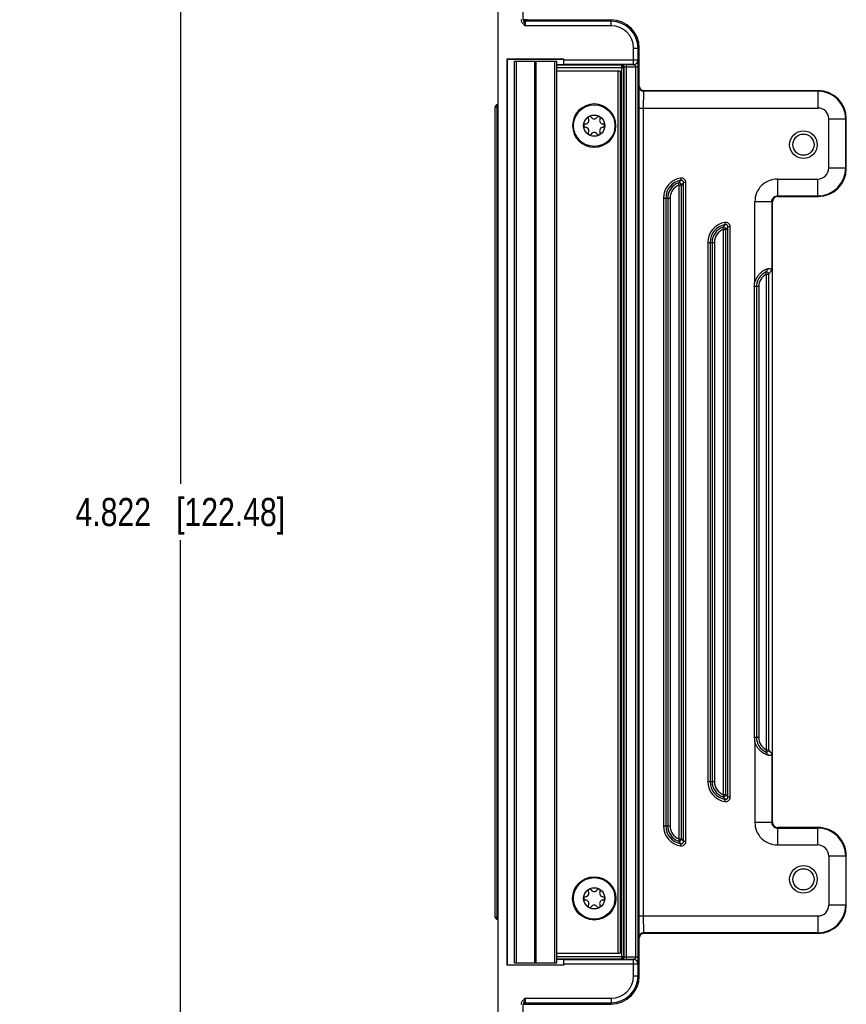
# Model space of a CAD drawing. Header units: inches. Extents: x 0.2 to 16.8, y 0.2 to 10.8.
# Tile 11 of 12: x 8.5 to 12.2, y 4.1 to 8.5. Entities that reach past the tile are written whole.
import ezdxf

# ---------------------------------------------------------------- set-up
doc = ezdxf.new("R2010")
doc.units = ezdxf.units.IN
doc.header["$LTSCALE"] = 0.935
doc.header["$MEASUREMENT"] = 0
doc.layers.get('0').update_dxf_attribs({"linetype": 'CONTINUOUS'})
doc.layers.add('DIMENSIONS', color=7, linetype='CONTINUOUS')
doc.styles.get("Standard").update_dxf_attribs({"font": 'txt', "width": 0.8})
doc.dimstyles.new('DIMSTYLE_1', dxfattribs={"dimtxt": 0.125, "dimasz": 0.18, "dimexe": 0.18, "dimexo": 0.0625, "dimgap": 0.09, "dimtad": 0, "dimtih": 1, "dimtoh": 1, "dimdec": 3, "dimzin": 4, "dimdsep": 46, "dimtxsty": 'STANDARD', "dimblk": '_FILLED', "dimblk1": '_FILLED', "dimblk2": '_FILLED', "dimcen": 0.09, "dimadec": 0, "dimazin": 0, "dimtp": 0.01, "dimtm": 0.01, "dimtfac": 1, "dimtdec": 3, "dimtofl": 0, "dimtmove": 0, "dimatfit": 3, "dimldrblk": '_FILLED', "dimfxl": 1, "dimtolj": 1, "dimtzin": 4, "dimarcsym": 0})

# ---------------------------------------------------------------- blocks, each defined once
blk = doc.blocks.new('_FILLED')
at = {"color": 0, "linetype": 'BYBLOCK'}
blk.add_solid([(0, 0), (-1, 0.174), (-1, -0.174)], dxfattribs=at)
blk = doc.blocks.new('*D2')
at = {"layer": 'DIMENSIONS', "color": 2, "linetype": 'CONTINUOUS'}
for p, q in [((10.048, 8.6943), (9.1045, 8.6943)), ((9.2295, 8.6943), (9.2295, 6.4083)), ((9.2295, 3.8723), (9.2295, 6.1583)), ((10.0356, 3.8723), (9.1045, 3.8723))]:
    blk.add_line(p, q, dxfattribs=at)
at = {"layer": 'DIMENSIONS', "color": 2, "linetype": 'CONTINUOUS', "xscale": 0.18, "yscale": 0.18, "zscale": 0.18}
for p, rotation in [((9.2295, 8.6943), 90), ((9.2295, 3.8723), 270)]:
    blk.add_blockref('_FILLED', p, dxfattribs=dict(at, rotation=rotation))
at = {"layer": 'DIMENSIONS', "color": 2, "linetype": 'CONTINUOUS', "insert": (9.2295, 6.3458), "char_height": 0.125, "width": 1.425, "attachment_point": 2, "line_spacing_factor": 0.9}
blk.add_mtext('4.822{\\Ftxt.shx;\\W1.000000;\\H0.125000; }[122.48]', dxfattribs=at)

msp = doc.modelspace()

# ---------------------------------------------------------------- linework, layer by layer
at = {"color": 7, "linetype": 'CONTINUOUS'}
for p, q in [((10.6393, 3.7521), (10.6393, 8.8146)), ((10.7503, 8.4668), (10.7503, 8.8165)), ((10.7665, 8.4668), (10.7504, 8.4668)), ((10.7677, 8.4668), (10.7665, 8.4668)), ((10.7677, 8.4668), (11.1403, 8.4668)), ((11.2653, 8.1733), (11.2653, 8.3418)), ((10.6797, 4.2728), (10.6797, 8.2939)), ((10.6797, 8.2939), (10.6803, 8.2933)), ((10.6797, 8.2939), (10.9309, 8.2939)), ((10.6803, 4.2733), (10.6803, 8.2933)), ((10.6803, 8.2933), (10.9303, 8.2933)), ((10.7113, 4.2833), (10.7113, 8.2833)), ((10.7113, 8.2833), (10.8993, 8.2833)), ((10.8993, 4.2833), (10.8993, 8.2833)), ((10.8993, 8.2688), (10.9303, 8.2688)), ((10.9303, 8.2933), (10.9309, 8.2939)), ((10.9303, 8.2688), (10.9303, 8.2933)), ((10.9303, 8.2688), (10.9306, 8.2691)), ((10.9309, 8.2891), (10.9309, 8.2939)), ((10.8993, 8.2408), (11.1803, 8.2408)), ((11.1803, 8.2408), (11.1803, 4.3258)), ((11.2853, 8.1533), (12.0583, 8.1533)), ((10.6352, 8.0808), (10.6352, 8.0908)), ((10.6352, 8.0908), (10.6393, 8.0908)), ((10.6253, 4.4859), (10.6253, 8.0808)), ((10.6253, 8.0808), (10.6352, 8.0808)), ((12.1833, 7.8083), (12.1833, 8.0283)), ((11.8553, 4.9083), (11.8553, 7.6584)), ((11.8803, 7.6833), (12.0583, 7.6833)), ((11.7753, 7.2833), (11.7753, 5.2833)), ((12.0583, 4.8833), (11.8803, 4.8833)), ((12.1833, 4.5383), (12.1833, 4.7584)), ((10.6253, 4.4858), (10.6352, 4.4858)), ((10.6352, 4.4759), (10.6352, 4.4858)), ((10.6393, 4.4758), (10.6352, 4.4759)), ((12.0583, 4.4133), (11.2853, 4.4133)), ((11.2653, 4.2248), (11.2653, 4.3934)), ((10.8993, 4.3258), (11.1803, 4.3258)), ((10.7113, 4.2833), (10.8993, 4.2833)), ((10.9303, 4.2979), (10.8993, 4.2979)), ((10.9303, 4.2979), (10.9306, 4.2976)), ((10.9303, 4.2733), (10.9303, 4.2979)), ((10.6797, 4.2728), (10.6803, 4.2733)), ((10.9309, 4.2728), (10.6797, 4.2728)), ((10.6803, 4.2733), (10.9303, 4.2733)), ((10.9303, 4.2733), (10.9309, 4.2728)), ((10.9309, 4.2728), (10.9309, 4.2776)), ((10.7503, 3.7502), (10.7503, 4.0998)), ((10.7505, 4.0998), (10.7665, 4.0998)), ((10.7665, 4.0998), (10.7677, 4.0998)), ((10.7677, 4.0998), (11.1403, 4.0998))]:
    msp.add_line(p, q, dxfattribs=at)
at = {"color": 9, "linetype": 'CONTINUOUS'}
for p, q in [((10.7506, 8.4668), (10.751, 8.4649)), ((10.751, 8.4649), (10.7517, 8.4628)), ((11.1403, 8.441), (10.7601, 8.441)), ((10.7606, 8.461), (10.7665, 8.4668)), ((11.1403, 8.461), (10.7606, 8.461)), ((11.1403, 8.441), (11.1403, 8.4668)), ((11.2395, 8.2691), (11.2395, 8.3418)), ((11.2395, 8.3418), (11.2595, 8.3418)), ((11.2595, 8.2891), (11.2595, 8.3418)), ((11.2617, 8.3418), (11.2653, 8.3418)), ((10.7203, 4.2833), (10.7203, 8.2833)), ((10.8022, 4.2833), (10.8022, 8.2833)), ((10.8084, 4.2833), (10.8084, 8.2833)), ((10.8904, 4.2833), (10.8904, 8.2833)), ((11.1855, 8.2655), (10.8993, 8.2655)), ((11.2395, 8.2691), (10.9306, 8.2691)), ((11.2595, 8.2891), (10.9309, 8.2891)), ((11.1884, 8.2685), (11.1855, 8.2655)), ((11.1855, 8.2655), (11.1855, 4.3012)), ((11.1984, 8.2585), (11.1955, 8.2555)), ((11.1984, 4.3082), (11.1984, 8.2585)), ((11.2084, 4.2979), (11.2084, 8.2688)), ((11.2084, 8.2688), (11.2397, 8.2688)), ((11.2084, 8.2588), (11.2501, 8.2588)), ((11.2397, 8.2688), (11.2395, 8.2691)), ((11.2501, 4.3079), (11.2501, 8.2588)), ((11.2501, 8.2588), (11.2601, 8.2588)), ((11.2601, 4.3079), (11.2601, 8.2588)), ((10.8993, 8.2555), (11.1955, 8.2555)), ((11.1703, 8.2408), (11.1703, 4.3258)), ((11.1955, 8.2555), (11.1955, 4.3112)), ((11.2653, 8.1734), (11.2644, 8.1708)), ((11.2853, 8.1533), (11.2844, 8.1508)), ((12.0583, 8.1508), (11.2844, 8.1508)), ((12.0583, 8.0759), (12.0583, 8.1533)), ((10.6352, 4.4858), (10.6352, 8.0808)), ((10.6352, 8.0808), (10.6393, 8.0808)), ((11.2629, 8.0759), (11.2629, 4.4908)), ((11.2629, 8.0759), (12.0583, 8.0759)), ((11.2829, 8.0759), (11.2829, 4.4908)), ((12.1058, 7.8107), (12.1058, 8.0283)), ((12.1058, 8.0283), (12.1833, 8.0283)), ((12.1807, 7.8107), (12.1807, 8.0283)), ((12.1058, 7.8107), (12.1807, 7.8107)), ((12.1807, 7.8107), (12.1833, 7.8082)), ((11.4426, 7.7341), (11.4394, 7.7436)), ((11.4426, 4.8326), (11.4426, 7.7341)), ((11.4426, 7.7341), (11.4526, 7.7341)), ((11.4485, 7.7651), (11.45, 7.7553)), ((11.4526, 4.8326), (11.4526, 7.7341)), ((11.4615, 4.8213), (11.4615, 7.7454)), ((11.4715, 7.7454), (11.4615, 7.7454)), ((11.4715, 4.8213), (11.4715, 7.7454)), ((11.8777, 7.7608), (11.8777, 7.6859)), ((11.8777, 7.7608), (12.0559, 7.7608)), ((12.0559, 7.7608), (12.0559, 7.6859)), ((11.3725, 7.6767), (11.3725, 4.89)), ((11.3725, 7.6767), (11.4014, 7.6767)), ((11.3825, 7.6767), (11.3825, 4.89)), ((11.3914, 7.6767), (11.3914, 4.89)), ((11.4014, 7.6767), (11.4014, 4.89)), ((11.7778, 7.3033), (11.7778, 7.6609)), ((11.7778, 7.6609), (11.8527, 7.6609)), ((11.8527, 7.6609), (11.8527, 7.356)), ((11.8527, 7.6609), (11.8553, 7.6584)), ((11.8777, 7.6859), (12.0559, 7.6859)), ((11.8777, 7.6859), (11.8803, 7.6833)), ((12.0559, 7.6859), (12.0585, 7.6833)), ((11.6451, 7.5685), (11.6466, 7.5586)), ((11.6392, 7.5374), (11.636, 7.5469)), ((11.6392, 5.0293), (11.6392, 7.5374)), ((11.6392, 7.5374), (11.6492, 7.5374)), ((11.6492, 5.0293), (11.6492, 7.5374)), ((11.6581, 5.018), (11.6581, 7.5487)), ((11.6681, 7.5487), (11.6581, 7.5487)), ((11.6681, 5.018), (11.6681, 7.5487)), ((11.5691, 7.48), (11.5691, 5.0867)), ((11.5691, 7.48), (11.598, 7.48)), ((11.5791, 7.48), (11.5791, 5.0867)), ((11.588, 7.48), (11.588, 5.0867)), ((11.598, 7.48), (11.598, 5.0867)), ((11.8296, 7.3382), (11.8254, 7.3473)), ((11.8296, 5.2285), (11.8296, 7.3382)), ((11.8296, 7.3382), (11.8396, 7.3382)), ((11.8396, 5.2285), (11.8396, 7.3382)), ((11.7947, 7.2833), (11.7753, 7.2833)), ((11.7847, 7.2833), (11.7847, 5.2833)), ((11.7947, 7.2833), (11.7947, 5.2833)), ((11.7947, 5.2833), (11.7753, 5.2833)), ((11.7778, 5.2634), (11.7778, 4.9058)), ((11.8296, 5.2285), (11.8254, 5.2194)), ((11.8296, 5.2285), (11.8396, 5.2285)), ((11.8527, 5.2107), (11.8527, 4.9058)), ((11.5691, 5.0867), (11.598, 5.0867)), ((11.6392, 5.0293), (11.636, 5.0198)), ((11.6392, 5.0293), (11.6492, 5.0293)), ((11.6451, 4.9982), (11.6466, 5.0081)), ((11.6681, 5.018), (11.6581, 5.018)), ((11.8527, 4.9058), (11.7778, 4.9058)), ((11.8553, 4.9083), (11.8527, 4.9058)), ((11.3725, 4.89), (11.4014, 4.89)), ((11.8803, 4.8833), (11.8777, 4.8808)), ((11.8777, 4.8808), (12.0559, 4.8808)), ((11.8777, 4.8808), (11.8777, 4.8059)), ((12.0585, 4.8833), (12.0559, 4.8808)), ((12.0559, 4.8808), (12.0559, 4.8059)), ((11.4426, 4.8326), (11.4394, 4.8231)), ((11.4426, 4.8326), (11.4526, 4.8326)), ((11.4485, 4.8015), (11.45, 4.8114)), ((11.4715, 4.8213), (11.4615, 4.8213)), ((11.8777, 4.8059), (12.0559, 4.8059)), ((12.1807, 4.756), (12.1058, 4.756)), ((12.1058, 4.756), (12.1058, 4.5383)), ((12.1833, 4.7585), (12.1807, 4.756)), ((12.1807, 4.756), (12.1807, 4.5383)), ((12.1833, 4.5383), (12.1058, 4.5383)), ((10.6352, 4.4858), (10.6393, 4.4858)), ((11.2629, 4.4908), (12.0583, 4.4908)), ((12.0583, 4.4133), (12.0583, 4.4908)), ((12.0583, 4.4159), (11.2844, 4.4159)), ((11.2844, 4.4159), (11.2853, 4.4133)), ((11.2644, 4.3959), (11.2653, 4.3933)), ((10.8993, 4.3112), (11.1955, 4.3112)), ((10.8993, 4.3012), (11.1855, 4.3012)), ((10.9306, 4.2976), (11.2395, 4.2976)), ((11.1855, 4.3012), (11.1884, 4.2982)), ((11.1955, 4.3112), (11.1984, 4.3082)), ((11.2501, 4.3079), (11.2084, 4.3079)), ((11.2397, 4.2979), (11.2084, 4.2979)), ((11.2395, 4.2248), (11.2395, 4.2976)), ((11.2601, 4.3079), (11.2501, 4.3079)), ((10.9309, 4.2776), (11.2595, 4.2776)), ((11.2595, 4.2248), (11.2595, 4.2776)), ((11.2395, 4.2248), (11.2595, 4.2248)), ((11.2617, 4.2248), (11.2653, 4.2248)), ((10.7601, 4.1257), (11.1403, 4.1257)), ((11.1403, 4.1257), (11.1403, 4.0998)), ((10.7606, 4.1057), (11.1403, 4.1057)), ((10.7665, 4.0998), (10.7606, 4.1057))]:
    msp.add_line(p, q, dxfattribs=at)
for centre in [(11.0653, 7.9978), (11.0653, 4.5688)]:
    msp.add_circle(centre, 0.0921, dxfattribs=at)
at = {"color": 7, "linetype": 'CONTINUOUS'}
for centre, radius in [((11.0653, 7.9978), 0.047), ((11.9933, 7.9133), 0.0612), ((11.9933, 7.9133), 0.047), ((11.9933, 4.6533), 0.0612), ((11.9933, 4.6533), 0.047), ((11.0653, 4.5688), 0.0961), ((11.0653, 4.5688), 0.047)]:
    msp.add_circle(centre, radius, dxfattribs=at)
at = {"color": 9, "linetype": 'CONTINUOUS'}
for centre, radius, start, end in [((10.7607, 8.471), 0.01, 204.7251, 269.9791), ((11.1403, 8.3418), 0.1192, 0, 90), ((11.1403, 8.3418), 0.0992, 0, 90), ((11.1855, 8.2555), 0.01, 0.0214, 89.9763), ((11.1884, 8.2585), 0.01, 0.0211, 89.9789), ((11.2395, 8.2891), 0.02, 270.021, 359.979), ((11.2397, 8.2888), 0.02, 270.0214, 359.9791), ((11.2844, 8.1708), 0.02, 180.1018, 269.9761), ((12.0583, 8.0283), 0.1224, 0, 90), ((12.0583, 8.0283), 0.0475, 0, 90), ((12.0557, 7.811), 0.125, 270.1002, 359.8998), ((12.0559, 7.8107), 0.0499, 269.9696, 0.0304), ((11.462, 7.6767), 0.0895, 98.6731, 180), ((11.462, 7.6767), 0.0795, 98.6731, 180), ((11.462, 7.6767), 0.0706, 108.6639, 180), ((11.462, 7.6767), 0.0606, 108.6639, 180), ((11.4425, 7.734), 0.01, 0.2941, 108.3698), ((11.4515, 7.7454), 0.02, 359.9528, 98.7204), ((11.8777, 7.661), 0.0998, 89.9675, 180.0322), ((11.6586, 7.48), 0.0895, 98.6731, 180), ((11.6482, 7.5488), 0.02, 359.9528, 98.7204), ((11.6586, 7.48), 0.0795, 98.6731, 180), ((11.6586, 7.48), 0.0706, 108.6639, 180), ((11.6586, 7.48), 0.0606, 108.6639, 180), ((11.6392, 7.5374), 0.01, 0.2941, 108.3698), ((11.8553, 7.2833), 0.0706, 115.0738, 180), ((11.8553, 7.2833), 0.0606, 115.0738, 180), ((11.8553, 5.2833), 0.0706, 180, 244.9262), ((11.8553, 5.2833), 0.0606, 180, 244.9262), ((11.6586, 5.0867), 0.0895, 180, 261.3269), ((11.6586, 5.0867), 0.0795, 180, 261.3269), ((11.6586, 5.0867), 0.0706, 180, 251.3361), ((11.6586, 5.0867), 0.0606, 180, 251.3361), ((11.6392, 5.0293), 0.01, 251.6302, 359.7059), ((11.6482, 5.0179), 0.02, 261.2806, 0.0463), ((11.8777, 4.9057), 0.0998, 179.9693, 270.0312), ((11.462, 4.89), 0.0895, 180, 261.3269), ((11.462, 4.89), 0.0795, 180, 261.3269), ((11.462, 4.89), 0.0706, 180, 251.3361), ((11.462, 4.89), 0.0606, 180, 251.3361), ((12.0557, 4.7557), 0.125, 0.1002, 89.8998), ((11.4425, 4.8326), 0.01, 251.6302, 359.7059), ((11.4515, 4.8213), 0.02, 261.2806, 0.0463), ((12.0559, 4.756), 0.0499, 359.9696, 90.0304), ((12.0583, 4.5383), 0.1224, 270, 360), ((12.0583, 4.5383), 0.0475, 270, 360), ((11.2844, 4.3959), 0.02, 90.0239, 179.8982), ((11.1884, 4.3082), 0.01, 270.0211, 359.9789), ((11.2397, 4.2779), 0.02, 0.0209, 89.9786), ((11.1403, 4.2248), 0.1192, 270, 360), ((11.1403, 4.2248), 0.0992, 270, 360), ((10.7607, 4.0957), 0.01, 90.0209, 155.2749)]:
    msp.add_arc(centre, radius, start, end, dxfattribs=at)
at = {"color": 7, "linetype": 'CONTINUOUS'}
for centre, radius, start, end in [((11.1403, 8.3418), 0.125, 0, 90), ((11.1359, 8.3408), 0.1238, 0.485, 13.8068), ((11.1438, 8.3427), 0.1179, 13.5628, 16.2266), ((11.1441, 8.3428), 0.1176, 8.7205, 13.5632), ((11.1445, 8.3428), 0.1172, 4.0301, 8.7219), ((11.145, 8.3429), 0.1167, 1.7417, 4.0294), ((11.1455, 8.3429), 0.1162, 359.4944, 1.7418), ((11.2853, 8.1733), 0.02, 180.0107, 270.0122), ((12.0583, 8.0283), 0.125, 0, 90), ((10.6353, 8.0808), 0.01, 90.5, 180), ((11.0653, 7.9978), 0.0961, 90, 89.6647), ((11.0267, 7.9978), 0.00748, 90.7228, 269.2772), ((11.0264, 8.0203), 0.015, 270.7228, 29.2772), ((11.046, 8.0313), 0.00748, 30.7228, 209.2772), ((11.0653, 8.0427), 0.015, 210.7228, 329.2772), ((11.0846, 8.0313), 0.00748, 330.7228, 149.2772), ((11.1042, 8.0203), 0.015, 150.7228, 269.2772), ((11.1039, 7.9978), 0.00748, 270.7228, 89.2772), ((11.0264, 7.9754), 0.015, 330.7228, 89.2772), ((11.046, 7.9644), 0.00748, 150.7228, 329.2772), ((11.0653, 7.953), 0.015, 30.7228, 149.2772), ((11.0846, 7.9644), 0.00748, 210.7228, 29.2772), ((11.1042, 7.9754), 0.015, 90.7228, 209.2772), ((12.0584, 7.8083), 0.1249, 270.0421, 359.9579), ((11.8803, 7.6584), 0.025, 90.0421, 179.9579), ((11.8553, 5.2833), 0.08, 180, 194.4729), ((11.8803, 4.9083), 0.025, 179.9722, 270.0278), ((12.0584, 4.7584), 0.1249, 359.9723, 90.0277), ((11.0264, 4.5913), 0.015, 270.7228, 29.2772), ((11.046, 4.6023), 0.00748, 30.7228, 209.2772), ((11.0653, 4.6137), 0.015, 210.7228, 329.2772), ((11.0846, 4.6023), 0.00748, 330.7228, 149.2772), ((11.1042, 4.5913), 0.015, 150.7228, 269.2772), ((11.0267, 4.5688), 0.00748, 90.7228, 269.2772), ((11.0264, 4.5464), 0.015, 330.7228, 89.2772), ((11.1042, 4.5464), 0.015, 90.7228, 209.2772), ((11.1039, 4.5688), 0.00748, 270.7228, 89.2772), ((11.046, 4.5354), 0.00748, 150.7228, 329.2772), ((11.0653, 4.524), 0.015, 30.7228, 149.2772), ((11.0846, 4.5354), 0.00748, 210.7228, 29.2772), ((12.0583, 4.5383), 0.125, 270, 360), ((10.6353, 4.4859), 0.01, 180, 269.5), ((11.2853, 4.3934), 0.02, 90.0227, 180.0243), ((11.1855, 4.3112), 0.01, 270.0198, 359.9799), ((11.2395, 4.2776), 0.02, 0.021, 89.979), ((11.1403, 4.2248), 0.125, 270, 360), ((11.1359, 4.2259), 0.1238, 346.1932, 359.515), ((11.1439, 4.224), 0.1178, 346.4386, 348.8772), ((11.1441, 4.2239), 0.1176, 348.8783, 351.2796), ((11.1444, 4.2239), 0.1173, 351.28, 355.968), ((11.1451, 4.2238), 0.1166, 355.9702, 0.5015)]:
    msp.add_arc(centre, radius, start, end, dxfattribs=at)
for centre, major_axis, start_param, end_param in [((11.2607, 8.3703), (0, 0.0631), 2.039611, 4.243575), ((10.9305, 8.2891), (0, 0.02), -3.124139, -1.570796), ((10.9305, 4.2776), (0, 0.02), -1.570796, -0.017453), ((11.2607, 4.1963), (0, 0.0631), -1.101982, -0.000152)]:
    msp.add_ellipse(centre, major_axis=major_axis, ratio=0.017455, start_param=start_param, end_param=end_param, dxfattribs=at)
at = {"color": 9, "linetype": 'CONTINUOUS'}
for points, knots in [([(10.7405, 8.4692), (10.7405, 8.4677), (10.7408, 8.4647), (10.742, 8.4604), (10.744, 8.4563), (10.7474, 8.4514), (10.7529, 8.4462), (10.7577, 8.4428), (10.7601, 8.441)], [0, 0, 0, 0, 0.125035, 0.250465, 0.375647, 0.500789, 0.750423, 1, 1, 1, 1]), ([(10.7517, 8.4628), (10.752, 8.4619), (10.7526, 8.4602), (10.7537, 8.4576), (10.7547, 8.4554), (10.7554, 8.4537), (10.7561, 8.4519), (10.7568, 8.4501), (10.7576, 8.4482), (10.7581, 8.4468), (10.7586, 8.4454), (10.759, 8.4442), (10.7594, 8.4432), (10.7597, 8.4422), (10.76, 8.4415), (10.7601, 8.441)], [0, 0, 0, 0, 0.120244, 0.239977, 0.360426, 0.421347, 0.482927, 0.608428, 0.67235, 0.736953, 0.802129, 0.86779, 0.90077, 0.933831, 1, 1, 1, 1]), ([(10.7601, 8.441), (10.7601, 8.4417), (10.7601, 8.443), (10.7601, 8.4449), (10.7602, 8.4468), (10.7602, 8.4486), (10.7602, 8.4503), (10.7602, 8.452), (10.7602, 8.4536), (10.7603, 8.455), (10.7603, 8.4563), (10.7604, 8.4575), (10.7604, 8.4585), (10.7604, 8.4594), (10.7605, 8.46), (10.7605, 8.4603), (10.7605, 8.4606), (10.7606, 8.4608), (10.7606, 8.4609), (10.7606, 8.461), (10.7606, 8.461), (10.7606, 8.461)], [0, 0, 0, 0, 0.096842, 0.192782, 0.286899, 0.378317, 0.46617, 0.549634, 0.627923, 0.700301, 0.766089, 0.824671, 0.875497, 0.918094, 0.952071, 0.965728, 0.977124, 0.986239, 0.993064, 0.997613, 1, 1, 1, 1]), ([(11.1984, 8.2585), (11.1984, 8.2585), (11.1985, 8.2585), (11.1985, 8.2585), (11.1986, 8.2585), (11.1987, 8.2586), (11.1989, 8.2586), (11.1993, 8.2586), (11.1997, 8.2586), (11.2002, 8.2587), (11.2008, 8.2587), (11.2014, 8.2587), (11.2022, 8.2587), (11.2032, 8.2588), (11.2047, 8.2588), (11.2065, 8.2588), (11.2078, 8.2588), (11.2084, 8.2588)], [0, 0, 0, 0, 0.002633, 0.007312, 0.014217, 0.023387, 0.048503, 0.082507, 0.125107, 0.175915, 0.234465, 0.300212, 0.372539, 0.45077, 0.62196, 0.807353, 1, 1, 1, 1]), ([(11.2397, 8.2688), (11.2398, 8.2688), (11.2398, 8.2688), (11.2398, 8.2688), (11.2399, 8.2688), (11.2401, 8.2687), (11.2403, 8.2686), (11.2407, 8.2685), (11.241, 8.2684), (11.2415, 8.2682), (11.2422, 8.268), (11.2431, 8.2676), (11.2442, 8.267), (11.2456, 8.2661), (11.2472, 8.2648), (11.2486, 8.2631), (11.2495, 8.2615), (11.25, 8.26), (11.2501, 8.2592), (11.2501, 8.2588)], [0, 0, 0, 0, 0.002231, 0.006639, 0.012737, 0.02029, 0.039077, 0.061751, 0.086821, 0.113521, 0.170365, 0.230223, 0.2922, 0.420968, 0.55581, 0.697225, 0.845654, 0.922384, 1, 1, 1, 1]), ([(11.2844, 8.1508), (11.2844, 8.1507), (11.2843, 8.1505), (11.2843, 8.15), (11.2842, 8.1494), (11.2841, 8.1486), (11.284, 8.1477), (11.2839, 8.1461), (11.2838, 8.1438), (11.2837, 8.1405), (11.2835, 8.1367), (11.2834, 8.1323), (11.2833, 8.1274), (11.2832, 8.122), (11.2831, 8.114), (11.283, 8.1033), (11.2829, 8.0899), (11.2829, 8.0806), (11.2829, 8.0759)], [0, 0, 0, 0, 0.003759, 0.009705, 0.017852, 0.028192, 0.04071, 0.055379, 0.091041, 0.134867, 0.186468, 0.245383, 0.311083, 0.38298, 0.460428, 0.629146, 0.811183, 1, 1, 1, 1]), ([(11.45, 7.7553), (11.4491, 7.7544), (11.4455, 7.7506), (11.4419, 7.7466), (11.4394, 7.7436)], [0, 0, 0, 0, 0.23813, 1, 1, 1, 1]), ([(11.4615, 7.7454), (11.4615, 7.7461), (11.4613, 7.7476), (11.4606, 7.7496), (11.4595, 7.7515), (11.4581, 7.7531), (11.4563, 7.7543), (11.4543, 7.7551), (11.4521, 7.7555), (11.4507, 7.7554), (11.45, 7.7553)], [0, 0, 0, 0, 0.124906, 0.249882, 0.374924, 0.5, 0.625076, 0.750117, 0.875094, 1, 1, 1, 1]), ([(11.4615, 7.7454), (11.4607, 7.7445), (11.4576, 7.7409), (11.4547, 7.7371), (11.4526, 7.7341)], [0, 0, 0, 0, 0.240249, 1, 1, 1, 1]), ([(11.8527, 7.6609), (11.8527, 7.6626), (11.853, 7.6658), (11.8544, 7.6706), (11.8567, 7.675), (11.8598, 7.6788), (11.8637, 7.6819), (11.8681, 7.6842), (11.8728, 7.6856), (11.8761, 7.6859), (11.8777, 7.6859)], [0, 0, 0, 0, 0.124353, 0.249216, 0.374495, 0.499999, 0.625505, 0.75078, 0.87565, 1, 1, 1, 1]), ([(11.6466, 7.5586), (11.6458, 7.5577), (11.6421, 7.5539), (11.6386, 7.55), (11.636, 7.5469)], [0, 0, 0, 0, 0.23813, 1, 1, 1, 1]), ([(11.6581, 7.5487), (11.6581, 7.5495), (11.658, 7.5509), (11.6573, 7.5529), (11.6562, 7.5548), (11.6547, 7.5564), (11.6529, 7.5576), (11.6509, 7.5584), (11.6488, 7.5588), (11.6474, 7.5587), (11.6466, 7.5586)], [0, 0, 0, 0, 0.124906, 0.249882, 0.374924, 0.5, 0.625076, 0.750117, 0.875094, 1, 1, 1, 1]), ([(11.6581, 7.5487), (11.6574, 7.5479), (11.6543, 7.5442), (11.6514, 7.5404), (11.6492, 7.5374)], [0, 0, 0, 0, 0.240249, 1, 1, 1, 1]), ([(11.8254, 7.3473), (11.8265, 7.3488), (11.8307, 7.3543), (11.8352, 7.3595), (11.8386, 7.3633)], [0, 0, 0, 0, 0.268929, 1, 1, 1, 1]), ([(11.8396, 7.3382), (11.8396, 7.3391), (11.8394, 7.3407), (11.8385, 7.3431), (11.837, 7.3451), (11.835, 7.3467), (11.8327, 7.3478), (11.8303, 7.3483), (11.8277, 7.3481), (11.8261, 7.3476), (11.8254, 7.3473)], [0, 0, 0, 0, 0.124812, 0.249768, 0.374849, 0.5, 0.625151, 0.750232, 0.875188, 1, 1, 1, 1]), ([(11.8396, 7.3382), (11.8407, 7.3399), (11.8448, 7.346), (11.8493, 7.3519), (11.8527, 7.356)], [0, 0, 0, 0, 0.268147, 1, 1, 1, 1]), ([(11.8254, 5.2194), (11.8261, 5.2191), (11.8277, 5.2186), (11.8303, 5.2184), (11.8327, 5.2189), (11.835, 5.22), (11.837, 5.2216), (11.8385, 5.2236), (11.8394, 5.226), (11.8396, 5.2276), (11.8396, 5.2285)], [0, 0, 0, 0, 0.124812, 0.249768, 0.374849, 0.5, 0.625151, 0.750232, 0.875188, 1, 1, 1, 1]), ([(11.8386, 5.2034), (11.8375, 5.2046), (11.8329, 5.2098), (11.8285, 5.2151), (11.8254, 5.2194)], [0, 0, 0, 0, 0.233533, 1, 1, 1, 1]), ([(11.8527, 5.2107), (11.8516, 5.212), (11.847, 5.2177), (11.8426, 5.2237), (11.8396, 5.2285)], [0, 0, 0, 0, 0.23457, 1, 1, 1, 1]), ([(11.6492, 5.0293), (11.65, 5.0282), (11.6528, 5.0244), (11.6558, 5.0207), (11.6581, 5.018)], [0, 0, 0, 0, 0.260842, 1, 1, 1, 1]), ([(11.636, 5.0198), (11.6369, 5.0187), (11.6403, 5.0147), (11.6439, 5.0109), (11.6466, 5.0081)], [0, 0, 0, 0, 0.263181, 1, 1, 1, 1]), ([(11.6466, 5.0081), (11.6474, 5.008), (11.6488, 5.0079), (11.6509, 5.0083), (11.6529, 5.0091), (11.6547, 5.0103), (11.6562, 5.0119), (11.6573, 5.0138), (11.658, 5.0158), (11.6581, 5.0172), (11.6581, 5.018)], [0, 0, 0, 0, 0.124906, 0.249883, 0.374924, 0.5, 0.625076, 0.750118, 0.875094, 1, 1, 1, 1]), ([(11.8527, 4.9058), (11.8527, 4.9041), (11.853, 4.9008), (11.8544, 4.8961), (11.8567, 4.8917), (11.8598, 4.8879), (11.8637, 4.8848), (11.8681, 4.8825), (11.8728, 4.8811), (11.8761, 4.8808), (11.8777, 4.8808)], [0, 0, 0, 0, 0.124353, 0.249217, 0.374497, 0.5, 0.625504, 0.750781, 0.87565, 1, 1, 1, 1]), ([(11.4394, 4.8231), (11.4403, 4.8221), (11.4437, 4.8181), (11.4473, 4.8142), (11.45, 4.8114)], [0, 0, 0, 0, 0.263181, 1, 1, 1, 1]), ([(11.45, 4.8114), (11.4507, 4.8113), (11.4521, 4.8112), (11.4543, 4.8116), (11.4563, 4.8124), (11.4581, 4.8136), (11.4595, 4.8152), (11.4606, 4.8171), (11.4613, 4.8191), (11.4615, 4.8206), (11.4615, 4.8213)], [0, 0, 0, 0, 0.124906, 0.249883, 0.374924, 0.5, 0.625076, 0.750118, 0.875094, 1, 1, 1, 1]), ([(11.4526, 4.8326), (11.4533, 4.8316), (11.4561, 4.8277), (11.4592, 4.824), (11.4615, 4.8213)], [0, 0, 0, 0, 0.260842, 1, 1, 1, 1]), ([(11.2829, 4.4908), (11.2829, 4.4861), (11.2829, 4.4768), (11.283, 4.4633), (11.2831, 4.4526), (11.2832, 4.4447), (11.2833, 4.4393), (11.2834, 4.4344), (11.2835, 4.43), (11.2837, 4.4262), (11.2838, 4.4229), (11.2839, 4.4206), (11.284, 4.419), (11.2841, 4.4181), (11.2842, 4.4173), (11.2843, 4.4167), (11.2843, 4.4162), (11.2844, 4.416), (11.2844, 4.4159)], [0, 0, 0, 0, 0.188833, 0.370883, 0.53961, 0.61706, 0.688958, 0.754658, 0.813572, 0.86517, 0.908991, 0.944647, 0.959313, 0.971827, 0.982163, 0.990305, 0.996244, 1, 1, 1, 1]), ([(11.2084, 4.3079), (11.2078, 4.3079), (11.2065, 4.3079), (11.2047, 4.3079), (11.2032, 4.3079), (11.2022, 4.308), (11.2014, 4.308), (11.2008, 4.308), (11.2002, 4.308), (11.1997, 4.3081), (11.1993, 4.3081), (11.1989, 4.3081), (11.1987, 4.3081), (11.1986, 4.3082), (11.1985, 4.3082), (11.1985, 4.3082), (11.1984, 4.3082), (11.1984, 4.3082)], [0, 0, 0, 0, 0.192647, 0.378039, 0.54923, 0.627461, 0.699789, 0.765535, 0.824085, 0.874893, 0.917493, 0.951497, 0.976613, 0.985783, 0.992689, 0.997367, 1, 1, 1, 1]), ([(11.2501, 4.3079), (11.2501, 4.3075), (11.25, 4.3067), (11.2495, 4.3052), (11.2486, 4.3036), (11.2472, 4.3019), (11.2456, 4.3006), (11.2442, 4.2997), (11.2431, 4.2991), (11.2422, 4.2987), (11.2415, 4.2985), (11.241, 4.2983), (11.2407, 4.2982), (11.2403, 4.2981), (11.2401, 4.298), (11.2399, 4.2979), (11.2398, 4.2979), (11.2398, 4.2979), (11.2398, 4.2979), (11.2397, 4.2979)], [0, 0, 0, 0, 0.077616, 0.154346, 0.302775, 0.44419, 0.579032, 0.7078, 0.769777, 0.829636, 0.886479, 0.91318, 0.938249, 0.960923, 0.97971, 0.987263, 0.993361, 0.997769, 1, 1, 1, 1]), ([(10.7601, 4.1257), (10.7577, 4.1239), (10.754, 4.1213), (10.7496, 4.1173), (10.7466, 4.114), (10.744, 4.1103), (10.742, 4.1063), (10.7408, 4.102), (10.7405, 4.099), (10.7405, 4.0975)], [0, 0, 0, 0, 0.25006, 0.375109, 0.500141, 0.625146, 0.750123, 0.875072, 1, 1, 1, 1]), ([(10.7601, 4.1257), (10.7597, 4.1245), (10.7589, 4.1222), (10.7577, 4.1189), (10.7565, 4.1156), (10.7552, 4.1124), (10.7538, 4.1094), (10.7525, 4.1063), (10.7513, 4.1032), (10.7508, 4.101), (10.7506, 4.0998)], [0, 0, 0, 0, 0.132442, 0.263045, 0.390491, 0.514323, 0.63532, 0.755256, 0.876296, 1, 1, 1, 1]), ([(10.7606, 4.1057), (10.7606, 4.1057), (10.7606, 4.1057), (10.7606, 4.1058), (10.7606, 4.1059), (10.7605, 4.1061), (10.7605, 4.1064), (10.7605, 4.1067), (10.7604, 4.1073), (10.7604, 4.1082), (10.7604, 4.1092), (10.7603, 4.1104), (10.7603, 4.1117), (10.7602, 4.1131), (10.7602, 4.1153), (10.7602, 4.1182), (10.7601, 4.1219), (10.7601, 4.1244), (10.7601, 4.1257)], [0, 0, 0, 0, 0.002387, 0.006937, 0.013762, 0.022877, 0.034273, 0.047931, 0.081908, 0.124506, 0.175332, 0.233913, 0.299701, 0.372079, 0.450367, 0.621684, 0.807216, 1, 1, 1, 1])]:
    msp.add_open_spline(points, degree=3, knots=knots, dxfattribs=at)
at = {"color": 7, "linetype": 'CONTINUOUS'}
for points, knots in [([(11.2181, 8.4338), (11.2181, 8.4338), (11.218, 8.4338), (11.218, 8.4338), (11.2181, 8.4337), (11.2181, 8.4337), (11.2181, 8.4337), (11.2182, 8.4336), (11.2182, 8.4335), (11.2183, 8.4334), (11.2185, 8.4332), (11.2187, 8.433), (11.219, 8.4327), (11.2194, 8.4324), (11.2197, 8.432), (11.2203, 8.4315), (11.2211, 8.4307), (11.2222, 8.4296), (11.2234, 8.4284), (11.2247, 8.4271), (11.2265, 8.4251), (11.229, 8.4224), (11.2321, 8.4188), (11.2352, 8.4147), (11.2384, 8.4103), (11.2415, 8.4055), (11.2445, 8.4004), (11.2473, 8.3949), (11.25, 8.3891), (11.2532, 8.381), (11.2551, 8.3747), (11.2562, 8.3703)], [0, 0, 0, 0, 0.000228, 0.000453, 0.000848, 0.001455, 0.002283, 0.003334, 0.004608, 0.006105, 0.009761, 0.014282, 0.019644, 0.025818, 0.032774, 0.040478, 0.057996, 0.078101, 0.100535, 0.12506, 0.151466, 0.20921, 0.272595, 0.34077, 0.413112, 0.48915, 0.568491, 0.650768, 0.735585, 0.822477, 1, 1, 1, 1]), ([(11.257, 8.3756), (11.2559, 8.3797), (11.2531, 8.3875), (11.2488, 8.3967), (11.2449, 8.4035), (11.2419, 8.4082), (11.2388, 8.4125), (11.2357, 8.4166), (11.2327, 8.4202), (11.2297, 8.4235), (11.2272, 8.426), (11.2254, 8.4278), (11.2241, 8.4289), (11.2229, 8.43), (11.2218, 8.431), (11.2208, 8.4318), (11.2199, 8.4325), (11.2193, 8.433), (11.2189, 8.4333), (11.2186, 8.4335), (11.2184, 8.4336), (11.2183, 8.4337), (11.2181, 8.4338), (11.2181, 8.4338), (11.2181, 8.4338)], [0, 0, 0, 0, 0.177311, 0.347328, 0.428568, 0.506844, 0.58185, 0.653245, 0.720608, 0.783379, 0.840797, 0.867187, 0.89182, 0.914513, 0.935053, 0.953211, 0.96874, 0.981393, 0.986566, 0.990934, 0.994473, 0.997167, 0.999006, 1, 1, 1, 1]), ([(11.2601, 8.2588), (11.2601, 8.2605), (11.2601, 8.2638), (11.2601, 8.2679), (11.2601, 8.2711), (11.26, 8.2735), (11.26, 8.2758), (11.26, 8.278), (11.26, 8.28), (11.26, 8.282), (11.2599, 8.2835), (11.2599, 8.2847), (11.2599, 8.2854), (11.2599, 8.2861), (11.2599, 8.2868), (11.2598, 8.2873), (11.2598, 8.2878), (11.2598, 8.2882), (11.2598, 8.2884), (11.2598, 8.2885), (11.2598, 8.2886), (11.2598, 8.2887), (11.2598, 8.2888), (11.2597, 8.2888), (11.2597, 8.2888)], [0, 0, 0, 0, 0.165291, 0.329432, 0.410061, 0.488975, 0.565549, 0.639112, 0.708947, 0.774254, 0.834104, 0.861651, 0.887366, 0.911028, 0.932497, 0.951594, 0.967859, 0.980911, 0.986195, 0.990647, 0.994278, 0.997094, 0.999034, 1, 1, 1, 1]), ([(11.2644, 8.1708), (11.2644, 8.1707), (11.2644, 8.1706), (11.2643, 8.1703), (11.2643, 8.1698), (11.2642, 8.169), (11.2641, 8.168), (11.264, 8.1669), (11.2639, 8.1649), (11.2638, 8.1619), (11.2637, 8.1578), (11.2636, 8.1529), (11.2634, 8.1473), (11.2633, 8.1411), (11.2632, 8.1343), (11.2631, 8.1242), (11.263, 8.1107), (11.2629, 8.0936), (11.2629, 8.0819), (11.2629, 8.0759)], [0, 0, 0, 0, 0.001578, 0.003706, 0.009618, 0.017735, 0.028057, 0.040563, 0.05522, 0.090872, 0.134704, 0.186297, 0.245217, 0.310931, 0.382836, 0.460306, 0.629057, 0.811136, 1, 1, 1, 1]), ([(11.8386, 7.3633), (11.836, 7.3625), (11.8304, 7.3607), (11.8217, 7.357), (11.8126, 7.3518), (11.8051, 7.3462), (11.7994, 7.3409), (11.7953, 7.3365), (11.7921, 7.3326), (11.7898, 7.3294), (11.7881, 7.3269), (11.7865, 7.3243), (11.785, 7.3216), (11.7839, 7.3194), (11.783, 7.3176), (11.7821, 7.3157), (11.7813, 7.3139), (11.7806, 7.312), (11.7802, 7.3108), (11.7798, 7.3099), (11.7794, 7.3089), (11.7789, 7.3078), (11.7783, 7.3064), (11.778, 7.3054), (11.7778, 7.3049)], [0, 0, 0, 0, 0.092064, 0.200421, 0.321628, 0.451601, 0.518683, 0.5866, 0.655053, 0.689416, 0.723837, 0.758301, 0.792795, 0.827304, 0.844567, 0.861837, 0.896368, 0.913633, 0.930903, 0.939539, 0.94818, 0.965469, 0.982743, 1, 1, 1, 1]), ([(11.8386, 7.3633), (11.8396, 7.3635), (11.8415, 7.3638), (11.845, 7.3636), (11.8486, 7.3622), (11.8512, 7.3598), (11.8523, 7.3577), (11.8526, 7.3566), (11.8527, 7.356)], [0, 0, 0, 0, 0.174079, 0.327774, 0.588995, 0.807802, 0.906517, 1, 1, 1, 1]), ([(11.7753, 7.2833), (11.7753, 7.2867), (11.7758, 7.2934), (11.7768, 7.3001), (11.7778, 7.3033)], [0, 0, 0, 0, 0.499994, 1, 1, 1, 1]), ([(11.8386, 5.2034), (11.836, 5.2042), (11.8303, 5.206), (11.8215, 5.2098), (11.8121, 5.2152), (11.8029, 5.2222), (11.7945, 5.2308), (11.7885, 5.239), (11.7844, 5.2461), (11.7809, 5.2535), (11.7789, 5.2594), (11.7778, 5.2634)], [0, 0, 0, 0, 0.092074, 0.200618, 0.322069, 0.45222, 0.587195, 0.724275, 0.793165, 0.862124, 1, 1, 1, 1]), ([(11.8527, 5.2107), (11.8526, 5.2101), (11.8523, 5.209), (11.8512, 5.2069), (11.8486, 5.2045), (11.845, 5.2031), (11.8415, 5.2029), (11.8396, 5.2032), (11.8386, 5.2034)], [0, 0, 0, 0, 0.093482, 0.192198, 0.411005, 0.672226, 0.825921, 1, 1, 1, 1]), ([(11.2629, 4.4908), (11.2629, 4.4848), (11.2629, 4.4731), (11.263, 4.456), (11.2631, 4.4425), (11.2632, 4.4324), (11.2633, 4.4256), (11.2634, 4.4194), (11.2636, 4.4138), (11.2637, 4.4089), (11.2638, 4.4048), (11.2639, 4.4018), (11.264, 4.3998), (11.2641, 4.3987), (11.2642, 4.3977), (11.2643, 4.3969), (11.2643, 4.3964), (11.2644, 4.3961), (11.2644, 4.3959)], [0, 0, 0, 0, 0.188863, 0.370942, 0.539699, 0.617163, 0.68907, 0.754787, 0.813699, 0.865302, 0.909134, 0.94478, 0.95944, 0.971948, 0.982265, 0.990373, 0.996286, 1, 1, 1, 1]), ([(11.2597, 4.2779), (11.2597, 4.2779), (11.2598, 4.2779), (11.2598, 4.278), (11.2598, 4.2781), (11.2598, 4.2782), (11.2598, 4.2783), (11.2598, 4.2785), (11.2598, 4.2789), (11.2598, 4.2794), (11.2599, 4.2799), (11.2599, 4.2806), (11.2599, 4.2813), (11.2599, 4.282), (11.2599, 4.2832), (11.26, 4.2847), (11.26, 4.2867), (11.26, 4.2887), (11.26, 4.2909), (11.26, 4.2932), (11.2601, 4.2956), (11.2601, 4.2988), (11.2601, 4.3029), (11.2601, 4.3062), (11.2601, 4.3079)], [0, 0, 0, 0, 0.000966, 0.002906, 0.005722, 0.009353, 0.013805, 0.019089, 0.03214, 0.048406, 0.067504, 0.088971, 0.112633, 0.138349, 0.165897, 0.225746, 0.291053, 0.360887, 0.43445, 0.511024, 0.589939, 0.670567, 0.834709, 1, 1, 1, 1]), ([(11.2562, 4.1963), (11.2551, 4.192), (11.2532, 4.1857), (11.25, 4.1776), (11.2473, 4.1718), (11.2445, 4.1663), (11.2415, 4.1611), (11.2384, 4.1564), (11.2352, 4.152), (11.2321, 4.1479), (11.229, 4.1443), (11.2265, 4.1416), (11.2247, 4.1396), (11.2234, 4.1383), (11.2222, 4.1371), (11.2211, 4.136), (11.2203, 4.1352), (11.2197, 4.1347), (11.2194, 4.1343), (11.219, 4.134), (11.2187, 4.1337), (11.2185, 4.1335), (11.2183, 4.1333), (11.2182, 4.1332), (11.2182, 4.1331), (11.2181, 4.133), (11.2181, 4.133), (11.2181, 4.133), (11.218, 4.1329), (11.218, 4.1329), (11.2181, 4.1329), (11.2181, 4.1329)], [0, 0, 0, 0, 0.177527, 0.264421, 0.349239, 0.431516, 0.510858, 0.586897, 0.65924, 0.727414, 0.790798, 0.848542, 0.874948, 0.899473, 0.921906, 0.942011, 0.959528, 0.967231, 0.974186, 0.98036, 0.985721, 0.990242, 0.993897, 0.995394, 0.996668, 0.997718, 0.998546, 0.999152, 0.999547, 0.999772, 1, 1, 1, 1]), ([(11.2181, 4.1329), (11.2181, 4.1329), (11.2181, 4.1329), (11.2182, 4.1329), (11.2183, 4.133), (11.2185, 4.1331), (11.2187, 4.1333), (11.219, 4.1335), (11.2193, 4.1337), (11.2197, 4.134), (11.2202, 4.1345), (11.221, 4.1351), (11.2221, 4.136), (11.2233, 4.1371), (11.2246, 4.1383), (11.226, 4.1396), (11.228, 4.1415), (11.2306, 4.1442), (11.2338, 4.1478), (11.2371, 4.1518), (11.2403, 4.1562), (11.2435, 4.161), (11.2466, 4.1661), (11.2505, 4.1736), (11.2548, 4.1836), (11.2574, 4.192), (11.2584, 4.1963)], [0, 0, 0, 0, 0.000395, 0.000999, 0.002865, 0.005612, 0.009229, 0.013694, 0.018981, 0.025062, 0.031904, 0.047736, 0.066208, 0.087056, 0.110038, 0.134937, 0.161561, 0.219356, 0.28239, 0.34992, 0.421408, 0.49644, 0.574671, 0.65577, 0.824963, 1, 1, 1, 1])]:
    msp.add_open_spline(points, degree=3, knots=knots, dxfattribs=at)

# ---------------------------------------------------------------- dimensions: what is measured, and where the dimension line sits
at = {"layer": 'DIMENSIONS', "color": 2, "linetype": 'CONTINUOUS'}
dim = msp.add_linear_dim(base=(9.2295, 3.8723), p1=(10.048, 8.6943), p2=(10.0356, 3.8723), angle=270, dimstyle='DIMSTYLE_1', dxfattribs=at)
dim.commit()
dim.dimension.update_dxf_attribs({"geometry": '*D2', "text_midpoint": (9.0795, 6.2833), "dimtype": 160})

doc.saveas('drawing.dxf')
